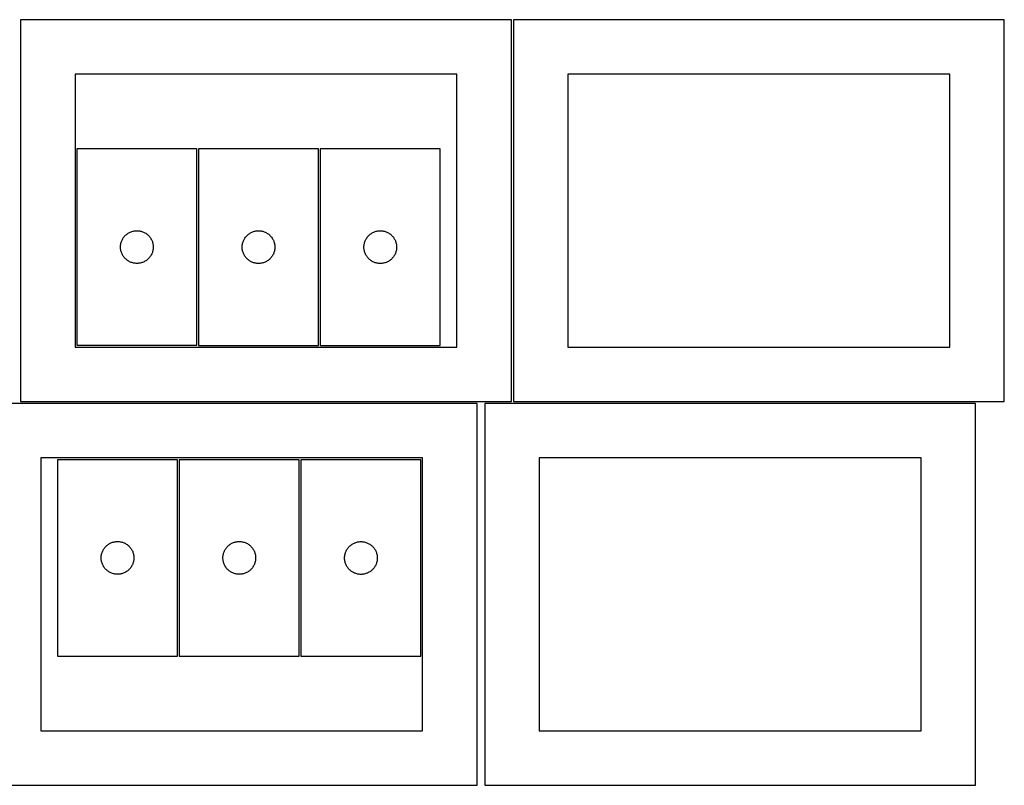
# Model space of a CAD drawing. Header units: millimetres. Extents: x 7 to 1493, y 7 to 2993.
# Tile 13 of 13: x 591 to 1493, y 2292 to 2993. Entities that reach past the tile are written whole.
import ezdxf

# ---------------------------------------------------------------- set-up
doc = ezdxf.new("R2010")
doc.units = ezdxf.units.MM
doc.layers.add('CUT', color=7, linetype='CONTINUOUS', true_color=0x000000)

msp = doc.modelspace()

# ---------------------------------------------------------------- linework, layer by layer
at = {"layer": 'CUT'}
for p, q in [((1041.682421, 2993.411634), (591.682421, 2993.411634)), ((591.682421, 2993.411634), (591.682421, 2643.411634)), ((1041.682421, 2643.411634), (1041.682421, 2993.411634)), ((1493.428993, 2993.455867), (1043.428993, 2993.455867)), ((1043.428993, 2993.455867), (1043.428993, 2643.455867)), ((1493.428993, 2643.455867), (1493.428993, 2993.455867)), ((991.682421, 2943.411634), (641.682421, 2943.411634)), ((641.682421, 2943.411634), (641.682421, 2693.411634)), ((991.682421, 2693.411634), (991.682421, 2943.411634)), ((1443.428993, 2943.455867), (1093.428993, 2943.455867)), ((1093.428993, 2943.455867), (1093.428993, 2693.455867)), ((1443.428993, 2693.455867), (1443.428993, 2943.455867)), ((753.254949, 2875.08606), (643.254949, 2875.08606)), ((643.254949, 2875.08606), (643.254949, 2695.08606)), ((753.254949, 2695.08606), (753.254949, 2875.08606)), ((864.775, 2874.982361), (754.775, 2874.982361)), ((754.775, 2874.982361), (754.775, 2694.982361)), ((864.775, 2694.982361), (864.775, 2874.982361)), ((866.377183, 2874.987592), (866.377183, 2694.987592)), ((976.377183, 2874.987592), (866.377183, 2874.987592)), ((976.377183, 2694.987592), (976.377183, 2874.987592)), ((690.204507, 2797.742693), (690.866728, 2798.140338)), ((690.866728, 2798.140338), (691.548543, 2798.503366)), ((691.548543, 2798.503366), (692.248141, 2798.830813)), ((692.248141, 2798.830813), (692.963668, 2799.121812)), ((692.963668, 2799.121812), (693.693227, 2799.37559)), ((693.693227, 2799.37559), (694.434883, 2799.591476)), ((694.434883, 2799.591476), (695.186668, 2799.768895)), ((695.186668, 2799.768895), (695.946591, 2799.907378)), ((695.946591, 2799.907378), (696.712635, 2800.006558)), ((696.712635, 2800.006558), (697.482768, 2800.066171)), ((697.482768, 2800.066171), (698.254949, 2800.08606)), ((698.254949, 2800.08606), (699.027131, 2800.066171)), ((699.027131, 2800.066171), (699.797264, 2800.006558)), ((699.797264, 2800.006558), (700.563308, 2799.907378)), ((700.563308, 2799.907378), (701.32323, 2799.768895)), ((701.32323, 2799.768895), (702.075016, 2799.591476)), ((702.075016, 2799.591476), (702.816672, 2799.37559)), ((702.816672, 2799.37559), (703.546231, 2799.121812)), ((703.546231, 2799.121812), (704.261758, 2798.830813)), ((704.261758, 2798.830813), (704.961356, 2798.503366)), ((704.961356, 2798.503366), (705.64317, 2798.140338)), ((705.64317, 2798.140338), (706.305392, 2797.742693)), ((802.386778, 2798.03664), (803.068593, 2798.399667)), ((803.068593, 2798.399667), (803.768191, 2798.727115)), ((803.768191, 2798.727115), (804.483718, 2799.018113)), ((804.483718, 2799.018113), (805.213277, 2799.271892)), ((805.213277, 2799.271892), (805.954933, 2799.487777)), ((805.954933, 2799.487777), (806.706719, 2799.665196)), ((806.706719, 2799.665196), (807.466641, 2799.803679)), ((807.466641, 2799.803679), (808.232685, 2799.902859)), ((808.232685, 2799.902859), (809.002818, 2799.962472)), ((809.002818, 2799.962472), (809.775, 2799.982361)), ((809.775, 2799.982361), (810.547181, 2799.962472)), ((810.547181, 2799.962472), (811.317314, 2799.902859)), ((811.317314, 2799.902859), (812.083358, 2799.803679)), ((812.083358, 2799.803679), (812.843281, 2799.665196)), ((812.843281, 2799.665196), (813.595066, 2799.487777)), ((813.595066, 2799.487777), (814.336722, 2799.271892)), ((814.336722, 2799.271892), (815.066281, 2799.018113)), ((815.066281, 2799.018113), (815.781808, 2798.727115)), ((815.781808, 2798.727115), (816.481406, 2798.399667)), ((816.481406, 2798.399667), (817.163221, 2798.03664)), ((913.988962, 2798.04187), (914.670776, 2798.404898)), ((914.670776, 2798.404898), (915.370374, 2798.732345)), ((915.370374, 2798.732345), (916.085901, 2799.023344)), ((916.085901, 2799.023344), (916.81546, 2799.277122)), ((916.81546, 2799.277122), (917.557116, 2799.493008)), ((917.557116, 2799.493008), (918.308902, 2799.670427)), ((918.308902, 2799.670427), (919.068824, 2799.80891)), ((919.068824, 2799.80891), (919.834868, 2799.90809)), ((919.834868, 2799.90809), (920.605001, 2799.967703)), ((920.605001, 2799.967703), (921.377183, 2799.987592)), ((921.377183, 2799.987592), (922.149364, 2799.967703)), ((922.149364, 2799.967703), (922.919498, 2799.90809)), ((922.919498, 2799.90809), (923.685541, 2799.80891)), ((923.685541, 2799.80891), (924.445464, 2799.670427)), ((924.445464, 2799.670427), (925.197249, 2799.493008)), ((925.197249, 2799.493008), (925.938905, 2799.277122)), ((925.938905, 2799.277122), (926.668464, 2799.023344)), ((926.668464, 2799.023344), (927.383991, 2798.732345)), ((927.383991, 2798.732345), (928.08359, 2798.404898)), ((928.08359, 2798.404898), (928.765404, 2798.04187)), ((683.655984, 2788.531376), (683.852701, 2789.278344)), ((683.852701, 2789.278344), (684.087611, 2790.014195)), ((684.087611, 2790.014195), (684.36009, 2790.736978)), ((684.36009, 2790.736978), (684.669416, 2791.444776)), ((684.669416, 2791.444776), (685.014767, 2792.135711)), ((685.014767, 2792.135711), (685.39523, 2792.807952)), ((685.39523, 2792.807952), (685.809794, 2793.459716)), ((685.809794, 2793.459716), (686.257361, 2794.089274)), ((686.257361, 2794.089274), (686.736743, 2794.694957)), ((686.736743, 2794.694957), (687.246669, 2795.27516)), ((687.246669, 2795.27516), (687.785787, 2795.828343)), ((687.785787, 2795.828343), (688.352668, 2796.353039)), ((688.352668, 2796.353039), (688.945807, 2796.847857)), ((688.945807, 2796.847857), (689.563633, 2797.311485)), ((689.563633, 2797.311485), (690.204507, 2797.742693)), ((706.305392, 2797.742693), (706.946266, 2797.311485)), ((706.946266, 2797.311485), (707.564092, 2796.847857)), ((707.564092, 2796.847857), (708.157231, 2796.353039)), ((708.157231, 2796.353039), (708.724112, 2795.828343)), ((708.724112, 2795.828343), (709.26323, 2795.27516)), ((709.26323, 2795.27516), (709.773156, 2794.694957)), ((709.773156, 2794.694957), (710.252538, 2794.089274)), ((710.252538, 2794.089274), (710.700105, 2793.459716)), ((710.700105, 2793.459716), (711.114669, 2792.807952)), ((711.114669, 2792.807952), (711.495131, 2792.135711)), ((711.495131, 2792.135711), (711.840483, 2791.444776)), ((711.840483, 2791.444776), (712.149809, 2790.736978)), ((712.149809, 2790.736978), (712.422288, 2790.014195)), ((712.422288, 2790.014195), (712.657198, 2789.278344)), ((712.657198, 2789.278344), (712.853915, 2788.531376)), ((795.176034, 2788.427677), (795.372751, 2789.174645)), ((795.372751, 2789.174645), (795.607661, 2789.910497)), ((795.607661, 2789.910497), (795.88014, 2790.633279)), ((795.88014, 2790.633279), (796.189466, 2791.341077)), ((796.189466, 2791.341077), (796.534818, 2792.032012)), ((796.534818, 2792.032012), (796.91528, 2792.704253)), ((796.91528, 2792.704253), (797.329844, 2793.356017)), ((797.329844, 2793.356017), (797.777411, 2793.985575)), ((797.777411, 2793.985575), (798.256793, 2794.591259)), ((798.256793, 2794.591259), (798.766719, 2795.171461)), ((798.766719, 2795.171461), (799.305837, 2795.724644)), ((799.305837, 2795.724644), (799.872718, 2796.24934)), ((799.872718, 2796.24934), (800.465857, 2796.744158)), ((800.465857, 2796.744158), (801.083683, 2797.207786)), ((801.083683, 2797.207786), (801.724557, 2797.638994)), ((801.724557, 2797.638994), (802.386778, 2798.03664)), ((817.163221, 2798.03664), (817.825442, 2797.638994)), ((817.825442, 2797.638994), (818.466316, 2797.207786)), ((818.466316, 2797.207786), (819.084142, 2796.744158)), ((819.084142, 2796.744158), (819.677281, 2796.24934)), ((819.677281, 2796.24934), (820.244162, 2795.724644)), ((820.244162, 2795.724644), (820.78328, 2795.171461)), ((820.78328, 2795.171461), (821.293206, 2794.591259)), ((821.293206, 2794.591259), (821.772588, 2793.985575)), ((821.772588, 2793.985575), (822.220155, 2793.356017)), ((822.220155, 2793.356017), (822.634719, 2792.704253)), ((822.634719, 2792.704253), (823.015181, 2792.032012)), ((823.015181, 2792.032012), (823.360533, 2791.341077)), ((823.360533, 2791.341077), (823.669859, 2790.633279)), ((823.669859, 2790.633279), (823.942338, 2789.910497)), ((823.942338, 2789.910497), (824.177248, 2789.174645)), ((824.177248, 2789.174645), (824.373965, 2788.427677)), ((906.778217, 2788.432908), (906.974935, 2789.179876)), ((906.974935, 2789.179876), (907.209844, 2789.915727)), ((907.209844, 2789.915727), (907.482323, 2790.63851)), ((907.482323, 2790.63851), (907.791649, 2791.346308)), ((907.791649, 2791.346308), (908.137001, 2792.037243)), ((908.137001, 2792.037243), (908.517463, 2792.709484)), ((908.517463, 2792.709484), (908.932027, 2793.361248)), ((908.932027, 2793.361248), (909.379594, 2793.990806)), ((909.379594, 2793.990806), (909.858976, 2794.596489)), ((909.858976, 2794.596489), (910.368902, 2795.176692)), ((910.368902, 2795.176692), (910.90802, 2795.729874)), ((910.90802, 2795.729874), (911.474901, 2796.254571)), ((911.474901, 2796.254571), (912.06804, 2796.749389)), ((912.06804, 2796.749389), (912.685866, 2797.213017)), ((912.685866, 2797.213017), (913.32674, 2797.644225)), ((913.32674, 2797.644225), (913.988962, 2798.04187)), ((928.765404, 2798.04187), (929.427626, 2797.644225)), ((929.427626, 2797.644225), (930.068499, 2797.213017)), ((930.068499, 2797.213017), (930.686325, 2796.749389)), ((930.686325, 2796.749389), (931.279464, 2796.254571)), ((931.279464, 2796.254571), (931.846345, 2795.729874)), ((931.846345, 2795.729874), (932.385463, 2795.176692)), ((932.385463, 2795.176692), (932.895389, 2794.596489)), ((932.895389, 2794.596489), (933.374771, 2793.990806)), ((933.374771, 2793.990806), (933.822338, 2793.361248)), ((933.822338, 2793.361248), (934.236902, 2792.709484)), ((934.236902, 2792.709484), (934.617365, 2792.037243)), ((934.617365, 2792.037243), (934.962717, 2791.346308)), ((934.962717, 2791.346308), (935.272042, 2790.63851)), ((935.272042, 2790.63851), (935.544521, 2789.915727)), ((935.544521, 2789.915727), (935.779431, 2789.179876)), ((935.779431, 2789.179876), (935.976148, 2788.432908)), ((683.259922, 2785.472278), (683.299687, 2786.243692)), ((683.259922, 2784.699841), (683.259922, 2785.472278)), ((683.299687, 2783.928428), (683.259922, 2784.699841)), ((683.299687, 2786.243692), (683.379109, 2787.012035)), ((683.379109, 2783.160084), (683.299687, 2783.928428)), ((683.379109, 2787.012035), (683.49798, 2787.775271)), ((683.49798, 2782.396848), (683.379109, 2783.160084)), ((683.49798, 2787.775271), (683.655984, 2788.531376)), ((683.655984, 2781.640744), (683.49798, 2782.396848)), ((683.852701, 2780.893775), (683.655984, 2781.640744)), ((684.087611, 2780.157924), (683.852701, 2780.893775)), ((684.36009, 2779.435141), (684.087611, 2780.157924)), ((712.422288, 2780.157924), (712.149809, 2779.435141)), ((712.657198, 2780.893775), (712.422288, 2780.157924)), ((712.853915, 2781.640744), (712.657198, 2780.893775)), ((712.853915, 2788.531376), (713.011919, 2787.775271)), ((713.011919, 2782.396848), (712.853915, 2781.640744)), ((713.011919, 2787.775271), (713.13079, 2787.012035)), ((713.13079, 2783.160084), (713.011919, 2782.396848)), ((713.13079, 2787.012035), (713.210212, 2786.243692)), ((713.210212, 2783.928428), (713.13079, 2783.160084)), ((713.210212, 2786.243692), (713.249976, 2785.472278)), ((713.249976, 2784.699841), (713.210212, 2783.928428)), ((713.249976, 2785.472278), (713.249976, 2784.699841)), ((794.779972, 2785.36858), (794.819737, 2786.139993)), ((794.779972, 2784.596142), (794.779972, 2785.36858)), ((794.819737, 2783.824729), (794.779972, 2784.596142)), ((794.819737, 2786.139993), (794.899159, 2786.908336)), ((794.899159, 2783.056386), (794.819737, 2783.824729)), ((794.899159, 2786.908336), (795.01803, 2787.671572)), ((795.01803, 2782.29315), (794.899159, 2783.056386)), ((795.01803, 2787.671572), (795.176034, 2788.427677)), ((795.176034, 2781.537045), (795.01803, 2782.29315)), ((795.372751, 2780.790076), (795.176034, 2781.537045)), ((795.607661, 2780.054225), (795.372751, 2780.790076)), ((795.88014, 2779.331443), (795.607661, 2780.054225)), ((823.942338, 2780.054225), (823.669859, 2779.331443)), ((824.177248, 2780.790076), (823.942338, 2780.054225)), ((824.373965, 2781.537045), (824.177248, 2780.790076)), ((824.373965, 2788.427677), (824.531969, 2787.671572)), ((824.531969, 2782.29315), (824.373965, 2781.537045)), ((824.531969, 2787.671572), (824.65084, 2786.908336)), ((824.65084, 2783.056386), (824.531969, 2782.29315)), ((824.65084, 2786.908336), (824.730262, 2786.139993)), ((824.730262, 2783.824729), (824.65084, 2783.056386)), ((824.730262, 2786.139993), (824.770027, 2785.36858)), ((824.770027, 2784.596142), (824.730262, 2783.824729)), ((824.770027, 2785.36858), (824.770027, 2784.596142)), ((906.382156, 2785.37381), (906.42192, 2786.145224)), ((906.382156, 2784.601373), (906.382156, 2785.37381)), ((906.42192, 2783.82996), (906.382156, 2784.601373)), ((906.42192, 2786.145224), (906.501343, 2786.913567)), ((906.501343, 2783.061616), (906.42192, 2783.82996)), ((906.501343, 2786.913567), (906.620213, 2787.676803)), ((906.620213, 2782.29838), (906.501343, 2783.061616)), ((906.620213, 2787.676803), (906.778217, 2788.432908)), ((906.778217, 2781.542276), (906.620213, 2782.29838)), ((906.974935, 2780.795307), (906.778217, 2781.542276)), ((907.209844, 2780.059456), (906.974935, 2780.795307)), ((907.482323, 2779.336673), (907.209844, 2780.059456)), ((935.544521, 2780.059456), (935.272042, 2779.336673)), ((935.779431, 2780.795307), (935.544521, 2780.059456)), ((935.976148, 2781.542276), (935.779431, 2780.795307)), ((935.976148, 2788.432908), (936.134152, 2787.676803)), ((936.134152, 2782.29838), (935.976148, 2781.542276)), ((936.134152, 2787.676803), (936.253023, 2786.913567)), ((936.253023, 2783.061616), (936.134152, 2782.29838)), ((936.253023, 2786.913567), (936.332446, 2786.145224)), ((936.332446, 2783.82996), (936.253023, 2783.061616)), ((936.332446, 2786.145224), (936.37221, 2785.37381)), ((936.37221, 2784.601373), (936.332446, 2783.82996)), ((936.37221, 2785.37381), (936.37221, 2784.601373)), ((684.669416, 2778.727344), (684.36009, 2779.435141)), ((685.014767, 2778.036409), (684.669416, 2778.727344)), ((685.39523, 2777.364168), (685.014767, 2778.036409)), ((685.809794, 2776.712404), (685.39523, 2777.364168)), ((686.257361, 2776.082845), (685.809794, 2776.712404)), ((686.736743, 2775.477162), (686.257361, 2776.082845)), ((687.246669, 2774.89696), (686.736743, 2775.477162)), ((687.785787, 2774.343777), (687.246669, 2774.89696)), ((688.352668, 2773.819081), (687.785787, 2774.343777)), ((688.945807, 2773.324263), (688.352668, 2773.819081)), ((689.563633, 2772.860635), (688.945807, 2773.324263)), ((690.204507, 2772.429426), (689.563633, 2772.860635)), ((690.866728, 2772.031781), (690.204507, 2772.429426)), ((691.548543, 2771.668753), (690.866728, 2772.031781)), ((692.248141, 2771.341306), (691.548543, 2771.668753)), ((692.963668, 2771.050307), (692.248141, 2771.341306)), ((693.693227, 2770.796529), (692.963668, 2771.050307)), ((703.546231, 2771.050307), (702.816672, 2770.796529)), ((704.261758, 2771.341306), (703.546231, 2771.050307)), ((704.961356, 2771.668753), (704.261758, 2771.341306)), ((705.64317, 2772.031781), (704.961356, 2771.668753)), ((706.305392, 2772.429426), (705.64317, 2772.031781)), ((706.946266, 2772.860635), (706.305392, 2772.429426)), ((707.564092, 2773.324263), (706.946266, 2772.860635)), ((708.157231, 2773.819081), (707.564092, 2773.324263)), ((708.724112, 2774.343777), (708.157231, 2773.819081)), ((709.26323, 2774.89696), (708.724112, 2774.343777)), ((709.773156, 2775.477162), (709.26323, 2774.89696)), ((710.252538, 2776.082845), (709.773156, 2775.477162)), ((710.700105, 2776.712404), (710.252538, 2776.082845)), ((711.114669, 2777.364168), (710.700105, 2776.712404)), ((711.495131, 2778.036409), (711.114669, 2777.364168)), ((711.840483, 2778.727344), (711.495131, 2778.036409)), ((712.149809, 2779.435141), (711.840483, 2778.727344)), ((796.189466, 2778.623645), (795.88014, 2779.331443)), ((796.534818, 2777.93271), (796.189466, 2778.623645)), ((796.91528, 2777.260469), (796.534818, 2777.93271)), ((797.329844, 2776.608705), (796.91528, 2777.260469)), ((797.777411, 2775.979147), (797.329844, 2776.608705)), ((798.256793, 2775.373463), (797.777411, 2775.979147)), ((798.766719, 2774.793261), (798.256793, 2775.373463)), ((799.305837, 2774.240078), (798.766719, 2774.793261)), ((799.872718, 2773.715382), (799.305837, 2774.240078)), ((800.465857, 2773.220564), (799.872718, 2773.715382)), ((801.083683, 2772.756936), (800.465857, 2773.220564)), ((801.724557, 2772.325728), (801.083683, 2772.756936)), ((802.386778, 2771.928082), (801.724557, 2772.325728)), ((803.068593, 2771.565055), (802.386778, 2771.928082)), ((803.768191, 2771.237607), (803.068593, 2771.565055)), ((804.483718, 2770.946609), (803.768191, 2771.237607)), ((815.781808, 2771.237607), (815.066281, 2770.946609)), ((816.481406, 2771.565055), (815.781808, 2771.237607)), ((817.163221, 2771.928082), (816.481406, 2771.565055)), ((817.825442, 2772.325728), (817.163221, 2771.928082)), ((818.466316, 2772.756936), (817.825442, 2772.325728)), ((819.084142, 2773.220564), (818.466316, 2772.756936)), ((819.677281, 2773.715382), (819.084142, 2773.220564)), ((820.244162, 2774.240078), (819.677281, 2773.715382)), ((820.78328, 2774.793261), (820.244162, 2774.240078)), ((821.293206, 2775.373463), (820.78328, 2774.793261)), ((821.772588, 2775.979147), (821.293206, 2775.373463)), ((822.220155, 2776.608705), (821.772588, 2775.979147)), ((822.634719, 2777.260469), (822.220155, 2776.608705)), ((823.015181, 2777.93271), (822.634719, 2777.260469)), ((823.360533, 2778.623645), (823.015181, 2777.93271)), ((823.669859, 2779.331443), (823.360533, 2778.623645)), ((907.791649, 2778.628876), (907.482323, 2779.336673)), ((908.137001, 2777.937941), (907.791649, 2778.628876)), ((908.517463, 2777.2657), (908.137001, 2777.937941)), ((908.932027, 2776.613936), (908.517463, 2777.2657)), ((909.379594, 2775.984377), (908.932027, 2776.613936)), ((909.858976, 2775.378694), (909.379594, 2775.984377)), ((910.368902, 2774.798492), (909.858976, 2775.378694)), ((910.90802, 2774.245309), (910.368902, 2774.798492)), ((911.474901, 2773.720613), (910.90802, 2774.245309)), ((912.06804, 2773.225795), (911.474901, 2773.720613)), ((912.685866, 2772.762167), (912.06804, 2773.225795)), ((913.32674, 2772.330958), (912.685866, 2772.762167)), ((913.988962, 2771.933313), (913.32674, 2772.330958)), ((914.670776, 2771.570285), (913.988962, 2771.933313)), ((915.370374, 2771.242838), (914.670776, 2771.570285)), ((916.085901, 2770.951839), (915.370374, 2771.242838)), ((927.383991, 2771.242838), (926.668464, 2770.951839)), ((928.08359, 2771.570285), (927.383991, 2771.242838)), ((928.765404, 2771.933313), (928.08359, 2771.570285)), ((929.427626, 2772.330958), (928.765404, 2771.933313)), ((930.068499, 2772.762167), (929.427626, 2772.330958)), ((930.686325, 2773.225795), (930.068499, 2772.762167)), ((931.279464, 2773.720613), (930.686325, 2773.225795)), ((931.846345, 2774.245309), (931.279464, 2773.720613)), ((932.385463, 2774.798492), (931.846345, 2774.245309)), ((932.895389, 2775.378694), (932.385463, 2774.798492)), ((933.374771, 2775.984377), (932.895389, 2775.378694)), ((933.822338, 2776.613936), (933.374771, 2775.984377)), ((934.236902, 2777.2657), (933.822338, 2776.613936)), ((934.617365, 2777.937941), (934.236902, 2777.2657)), ((934.962717, 2778.628876), (934.617365, 2777.937941)), ((935.272042, 2779.336673), (934.962717, 2778.628876)), ((694.434883, 2770.580644), (693.693227, 2770.796529)), ((695.186668, 2770.403224), (694.434883, 2770.580644)), ((695.946591, 2770.264741), (695.186668, 2770.403224)), ((696.712635, 2770.165562), (695.946591, 2770.264741)), ((697.482768, 2770.105948), (696.712635, 2770.165562)), ((698.254949, 2770.08606), (697.482768, 2770.105948)), ((699.027131, 2770.105948), (698.254949, 2770.08606)), ((699.797264, 2770.165562), (699.027131, 2770.105948)), ((700.563308, 2770.264741), (699.797264, 2770.165562)), ((701.32323, 2770.403224), (700.563308, 2770.264741)), ((702.075016, 2770.580644), (701.32323, 2770.403224)), ((702.816672, 2770.796529), (702.075016, 2770.580644)), ((805.213277, 2770.69283), (804.483718, 2770.946609)), ((805.954933, 2770.476945), (805.213277, 2770.69283)), ((806.706719, 2770.299526), (805.954933, 2770.476945)), ((807.466641, 2770.161043), (806.706719, 2770.299526)), ((808.232685, 2770.061863), (807.466641, 2770.161043)), ((809.002818, 2770.00225), (808.232685, 2770.061863)), ((809.775, 2769.982361), (809.002818, 2770.00225)), ((810.547181, 2770.00225), (809.775, 2769.982361)), ((811.317314, 2770.061863), (810.547181, 2770.00225)), ((812.083358, 2770.161043), (811.317314, 2770.061863)), ((812.843281, 2770.299526), (812.083358, 2770.161043)), ((813.595066, 2770.476945), (812.843281, 2770.299526)), ((814.336722, 2770.69283), (813.595066, 2770.476945)), ((815.066281, 2770.946609), (814.336722, 2770.69283)), ((916.81546, 2770.698061), (916.085901, 2770.951839)), ((917.557116, 2770.482176), (916.81546, 2770.698061)), ((918.308902, 2770.304756), (917.557116, 2770.482176)), ((919.068824, 2770.166273), (918.308902, 2770.304756)), ((919.834868, 2770.067094), (919.068824, 2770.166273)), ((920.605001, 2770.00748), (919.834868, 2770.067094)), ((921.377183, 2769.987592), (920.605001, 2770.00748)), ((922.149364, 2770.00748), (921.377183, 2769.987592)), ((922.919498, 2770.067094), (922.149364, 2770.00748)), ((923.685541, 2770.166273), (922.919498, 2770.067094)), ((924.445464, 2770.304756), (923.685541, 2770.166273)), ((925.197249, 2770.482176), (924.445464, 2770.304756)), ((925.938905, 2770.698061), (925.197249, 2770.482176)), ((926.668464, 2770.951839), (925.938905, 2770.698061)), ((641.682421, 2693.411634), (991.682421, 2693.411634)), ((643.254949, 2695.08606), (753.254949, 2695.08606)), ((754.775, 2694.982361), (864.775, 2694.982361)), ((866.377183, 2694.987592), (976.377183, 2694.987592)), ((1093.428993, 2693.455867), (1443.428993, 2693.455867)), ((1010.211006, 2641.745661), (560.211006, 2641.745661)), ((591.682421, 2643.411634), (1041.682421, 2643.411634)), ((1010.211006, 2291.745661), (1010.211006, 2641.745661)), ((1467.084724, 2641.792781), (1017.084724, 2641.792781)), ((1017.084724, 2641.792781), (1017.084724, 2291.792781)), ((1043.428993, 2643.455867), (1493.428993, 2643.455867)), ((1467.084724, 2291.792781), (1467.084724, 2641.792781)), ((960.211006, 2591.745661), (610.211006, 2591.745661)), ((610.211006, 2591.745661), (610.211006, 2341.745661)), ((960.211006, 2341.745661), (960.211006, 2591.745661)), ((1417.084724, 2591.792781), (1067.084724, 2591.792781)), ((1067.084724, 2591.792781), (1067.084724, 2341.792781)), ((1417.084724, 2341.792781), (1417.084724, 2591.792781)), ((735.516244, 2590.169704), (625.516244, 2590.169704)), ((625.516244, 2590.169704), (625.516244, 2410.169704)), ((735.516244, 2410.169704), (735.516244, 2590.169704)), ((737.118427, 2590.174935), (737.118427, 2410.174935)), ((847.118427, 2590.174935), (737.118427, 2590.174935)), ((847.118427, 2410.174935), (847.118427, 2590.174935)), ((848.638477, 2590.071236), (848.638477, 2410.071236)), ((958.638477, 2590.071236), (848.638477, 2590.071236)), ((958.638477, 2410.071236), (958.638477, 2590.071236)), ((668.518655, 2509.172918), (668.998037, 2509.778602)), ((668.998037, 2509.778602), (669.507963, 2510.358804)), ((669.507963, 2510.358804), (670.047081, 2510.911987)), ((670.047081, 2510.911987), (670.613962, 2511.436683)), ((670.613962, 2511.436683), (671.207101, 2511.931501)), ((671.207101, 2511.931501), (671.824927, 2512.395129)), ((671.824927, 2512.395129), (672.465801, 2512.826337)), ((672.465801, 2512.826337), (673.128023, 2513.223983)), ((673.128023, 2513.223983), (673.809837, 2513.58701)), ((673.809837, 2513.58701), (674.509435, 2513.914457)), ((674.509435, 2513.914457), (675.224962, 2514.205456)), ((675.224962, 2514.205456), (675.954521, 2514.459235)), ((675.954521, 2514.459235), (676.696177, 2514.67512)), ((676.696177, 2514.67512), (677.447963, 2514.852539)), ((677.447963, 2514.852539), (678.207885, 2514.991022)), ((678.207885, 2514.991022), (678.973929, 2515.090202)), ((678.973929, 2515.090202), (679.744062, 2515.149815)), ((679.744062, 2515.149815), (680.516244, 2515.169704)), ((680.516244, 2515.169704), (681.288425, 2515.149815)), ((681.288425, 2515.149815), (682.058559, 2515.090202)), ((682.058559, 2515.090202), (682.824602, 2514.991022)), ((682.824602, 2514.991022), (683.584525, 2514.852539)), ((683.584525, 2514.852539), (684.33631, 2514.67512)), ((684.33631, 2514.67512), (685.077966, 2514.459235)), ((685.077966, 2514.459235), (685.807525, 2514.205456)), ((685.807525, 2514.205456), (686.523052, 2513.914457)), ((686.523052, 2513.914457), (687.222651, 2513.58701)), ((687.222651, 2513.58701), (687.904465, 2513.223983)), ((687.904465, 2513.223983), (688.566687, 2512.826337)), ((688.566687, 2512.826337), (689.20756, 2512.395129)), ((689.20756, 2512.395129), (689.825386, 2511.931501)), ((689.825386, 2511.931501), (690.418525, 2511.436683)), ((690.418525, 2511.436683), (690.985406, 2510.911987)), ((690.985406, 2510.911987), (691.524524, 2510.358804)), ((691.524524, 2510.358804), (692.03445, 2509.778602)), ((692.03445, 2509.778602), (692.513832, 2509.172918)), ((780.120838, 2509.178149), (780.60022, 2509.783832)), ((780.60022, 2509.783832), (781.110146, 2510.364035)), ((781.110146, 2510.364035), (781.649264, 2510.917217)), ((781.649264, 2510.917217), (782.216145, 2511.441914)), ((782.216145, 2511.441914), (782.809285, 2511.936732)), ((782.809285, 2511.936732), (783.42711, 2512.40036)), ((783.42711, 2512.40036), (784.067984, 2512.831568)), ((784.067984, 2512.831568), (784.730206, 2513.229213)), ((784.730206, 2513.229213), (785.41202, 2513.592241)), ((785.41202, 2513.592241), (786.111618, 2513.919688)), ((786.111618, 2513.919688), (786.827145, 2514.210687)), ((786.827145, 2514.210687), (787.556704, 2514.464465)), ((787.556704, 2514.464465), (788.29836, 2514.68035)), ((788.29836, 2514.68035), (789.050146, 2514.85777)), ((789.050146, 2514.85777), (789.810068, 2514.996253)), ((789.810068, 2514.996253), (790.576112, 2515.095433)), ((790.576112, 2515.095433), (791.346245, 2515.155046)), ((791.346245, 2515.155046), (792.118427, 2515.174935)), ((792.118427, 2515.174935), (792.890608, 2515.155046)), ((792.890608, 2515.155046), (793.660742, 2515.095433)), ((793.660742, 2515.095433), (794.426785, 2514.996253)), ((794.426785, 2514.996253), (795.186708, 2514.85777)), ((795.186708, 2514.85777), (795.938494, 2514.68035)), ((795.938494, 2514.68035), (796.680149, 2514.464465)), ((796.680149, 2514.464465), (797.409708, 2514.210687)), ((797.409708, 2514.210687), (798.125235, 2513.919688)), ((798.125235, 2513.919688), (798.824834, 2513.592241)), ((798.824834, 2513.592241), (799.506648, 2513.229213)), ((799.506648, 2513.229213), (800.16887, 2512.831568)), ((800.16887, 2512.831568), (800.809743, 2512.40036)), ((800.809743, 2512.40036), (801.427569, 2511.936732)), ((801.427569, 2511.936732), (802.020709, 2511.441914)), ((802.020709, 2511.441914), (802.587589, 2510.917217)), ((802.587589, 2510.917217), (803.126707, 2510.364035)), ((803.126707, 2510.364035), (803.636633, 2509.783832)), ((803.636633, 2509.783832), (804.116015, 2509.178149)), ((891.640888, 2509.07445), (892.12027, 2509.680134)), ((892.12027, 2509.680134), (892.630196, 2510.260336)), ((892.630196, 2510.260336), (893.169314, 2510.813519)), ((893.169314, 2510.813519), (893.736195, 2511.338215)), ((893.736195, 2511.338215), (894.329335, 2511.833033)), ((894.329335, 2511.833033), (894.94716, 2512.296661)), ((894.94716, 2512.296661), (895.588034, 2512.727869)), ((895.588034, 2512.727869), (896.250256, 2513.125514)), ((896.250256, 2513.125514), (896.93207, 2513.488542)), ((896.93207, 2513.488542), (897.631668, 2513.815989)), ((897.631668, 2513.815989), (898.347195, 2514.106988)), ((898.347195, 2514.106988), (899.076754, 2514.360767)), ((899.076754, 2514.360767), (899.81841, 2514.576652)), ((899.81841, 2514.576652), (900.570196, 2514.754071)), ((900.570196, 2514.754071), (901.330118, 2514.892554)), ((901.330118, 2514.892554), (902.096162, 2514.991734)), ((902.096162, 2514.991734), (902.866295, 2515.051347)), ((902.866295, 2515.051347), (903.638477, 2515.071236)), ((903.638477, 2515.071236), (904.410658, 2515.051347)), ((904.410658, 2515.051347), (905.180792, 2514.991734)), ((905.180792, 2514.991734), (905.946835, 2514.892554)), ((905.946835, 2514.892554), (906.706758, 2514.754071)), ((906.706758, 2514.754071), (907.458544, 2514.576652)), ((907.458544, 2514.576652), (908.200199, 2514.360767)), ((908.200199, 2514.360767), (908.929758, 2514.106988)), ((908.929758, 2514.106988), (909.645285, 2513.815989)), ((909.645285, 2513.815989), (910.344884, 2513.488542)), ((910.344884, 2513.488542), (911.026698, 2513.125514)), ((911.026698, 2513.125514), (911.68892, 2512.727869)), ((911.68892, 2512.727869), (912.329793, 2512.296661)), ((912.329793, 2512.296661), (912.947619, 2511.833033)), ((912.947619, 2511.833033), (913.540759, 2511.338215)), ((913.540759, 2511.338215), (914.107639, 2510.813519)), ((914.107639, 2510.813519), (914.646757, 2510.260336)), ((914.646757, 2510.260336), (915.156683, 2509.680134)), ((915.156683, 2509.680134), (915.636065, 2509.07445)), ((665.521217, 2500.555923), (665.560981, 2501.327336)), ((665.521217, 2499.783485), (665.521217, 2500.555923)), ((665.560981, 2501.327336), (665.640404, 2502.095679)), ((665.640404, 2502.095679), (665.759274, 2502.858915)), ((665.759274, 2502.858915), (665.917278, 2503.61502)), ((665.917278, 2503.61502), (666.113996, 2504.361988)), ((666.113996, 2504.361988), (666.348905, 2505.09784)), ((666.348905, 2505.09784), (666.621384, 2505.820622)), ((666.621384, 2505.820622), (666.93071, 2506.52842)), ((666.93071, 2506.52842), (667.276062, 2507.219355)), ((667.276062, 2507.219355), (667.656524, 2507.891596)), ((667.656524, 2507.891596), (668.071088, 2508.54336)), ((668.071088, 2508.54336), (668.518655, 2509.172918)), ((692.513832, 2509.172918), (692.961399, 2508.54336)), ((692.961399, 2508.54336), (693.375963, 2507.891596)), ((693.375963, 2507.891596), (693.756426, 2507.219355)), ((693.756426, 2507.219355), (694.101778, 2506.52842)), ((694.101778, 2506.52842), (694.411103, 2505.820622)), ((694.411103, 2505.820622), (694.683582, 2505.09784)), ((694.683582, 2505.09784), (694.918492, 2504.361988)), ((694.918492, 2504.361988), (695.115209, 2503.61502)), ((695.115209, 2503.61502), (695.273213, 2502.858915)), ((695.273213, 2502.858915), (695.392084, 2502.095679)), ((695.392084, 2502.095679), (695.471507, 2501.327336)), ((695.471507, 2501.327336), (695.511271, 2500.555923)), ((695.511271, 2500.555923), (695.511271, 2499.783485)), ((777.1234, 2500.561153), (777.163164, 2501.332567)), ((777.1234, 2499.788716), (777.1234, 2500.561153)), ((777.163164, 2501.332567), (777.242587, 2502.10091)), ((777.242587, 2502.10091), (777.361457, 2502.864146)), ((777.361457, 2502.864146), (777.519461, 2503.620251)), ((777.519461, 2503.620251), (777.716179, 2504.367219)), ((777.716179, 2504.367219), (777.951088, 2505.10307)), ((777.951088, 2505.10307), (778.223567, 2505.825853)), ((778.223567, 2505.825853), (778.532893, 2506.53365)), ((778.532893, 2506.53365), (778.878245, 2507.224586)), ((778.878245, 2507.224586), (779.258707, 2507.896827)), ((779.258707, 2507.896827), (779.673272, 2508.54859)), ((779.673272, 2508.54859), (780.120838, 2509.178149)), ((804.116015, 2509.178149), (804.563582, 2508.54859)), ((804.563582, 2508.54859), (804.978146, 2507.896827)), ((804.978146, 2507.896827), (805.358609, 2507.224586)), ((805.358609, 2507.224586), (805.703961, 2506.53365)), ((805.703961, 2506.53365), (806.013286, 2505.825853)), ((806.013286, 2505.825853), (806.285765, 2505.10307)), ((806.285765, 2505.10307), (806.520675, 2504.367219)), ((806.520675, 2504.367219), (806.717392, 2503.620251)), ((806.717392, 2503.620251), (806.875396, 2502.864146)), ((806.875396, 2502.864146), (806.994267, 2502.10091)), ((806.994267, 2502.10091), (807.07369, 2501.332567)), ((807.07369, 2501.332567), (807.113454, 2500.561153)), ((807.113454, 2500.561153), (807.113454, 2499.788716)), ((888.64345, 2500.457455), (888.683214, 2501.228868)), ((888.64345, 2499.685017), (888.64345, 2500.457455)), ((888.683214, 2501.228868), (888.762637, 2501.997211)), ((888.762637, 2501.997211), (888.881508, 2502.760447)), ((888.881508, 2502.760447), (889.039511, 2503.516552)), ((889.039511, 2503.516552), (889.236229, 2504.26352)), ((889.236229, 2504.26352), (889.471138, 2504.999372)), ((889.471138, 2504.999372), (889.743617, 2505.722154)), ((889.743617, 2505.722154), (890.052943, 2506.429952)), ((890.052943, 2506.429952), (890.398295, 2507.120887)), ((890.398295, 2507.120887), (890.778757, 2507.793128)), ((890.778757, 2507.793128), (891.193322, 2508.444892)), ((891.193322, 2508.444892), (891.640888, 2509.07445)), ((915.636065, 2509.07445), (916.083632, 2508.444892)), ((916.083632, 2508.444892), (916.498196, 2507.793128)), ((916.498196, 2507.793128), (916.878659, 2507.120887)), ((916.878659, 2507.120887), (917.224011, 2506.429952)), ((917.224011, 2506.429952), (917.533336, 2505.722154)), ((917.533336, 2505.722154), (917.805815, 2504.999372)), ((917.805815, 2504.999372), (918.040725, 2504.26352)), ((918.040725, 2504.26352), (918.237442, 2503.516552)), ((918.237442, 2503.516552), (918.395446, 2502.760447)), ((918.395446, 2502.760447), (918.514317, 2501.997211)), ((918.514317, 2501.997211), (918.59374, 2501.228868)), ((918.59374, 2501.228868), (918.633504, 2500.457455)), ((918.633504, 2500.457455), (918.633504, 2499.685017)), ((665.560981, 2499.012072), (665.521217, 2499.783485)), ((665.640404, 2498.243729), (665.560981, 2499.012072)), ((665.759274, 2497.480493), (665.640404, 2498.243729)), ((665.917278, 2496.724388), (665.759274, 2497.480493)), ((666.113996, 2495.977419), (665.917278, 2496.724388)), ((666.348905, 2495.241568), (666.113996, 2495.977419)), ((666.621384, 2494.518785), (666.348905, 2495.241568)), ((666.93071, 2493.810988), (666.621384, 2494.518785)), ((667.276062, 2493.120053), (666.93071, 2493.810988)), ((667.656524, 2492.447812), (667.276062, 2493.120053)), ((668.071088, 2491.796048), (667.656524, 2492.447812)), ((668.518655, 2491.16649), (668.071088, 2491.796048)), ((692.961399, 2491.796048), (692.513832, 2491.16649)), ((693.375963, 2492.447812), (692.961399, 2491.796048)), ((693.756426, 2493.120053), (693.375963, 2492.447812)), ((694.101778, 2493.810988), (693.756426, 2493.120053)), ((694.411103, 2494.518785), (694.101778, 2493.810988)), ((694.683582, 2495.241568), (694.411103, 2494.518785)), ((694.918492, 2495.977419), (694.683582, 2495.241568)), ((695.115209, 2496.724388), (694.918492, 2495.977419)), ((695.273213, 2497.480493), (695.115209, 2496.724388)), ((695.392084, 2498.243729), (695.273213, 2497.480493)), ((695.471507, 2499.012072), (695.392084, 2498.243729)), ((695.511271, 2499.783485), (695.471507, 2499.012072)), ((777.163164, 2499.017303), (777.1234, 2499.788716)), ((777.242587, 2498.248959), (777.163164, 2499.017303)), ((777.361457, 2497.485723), (777.242587, 2498.248959)), ((777.519461, 2496.729618), (777.361457, 2497.485723)), ((777.716179, 2495.98265), (777.519461, 2496.729618)), ((777.951088, 2495.246799), (777.716179, 2495.98265)), ((778.223567, 2494.524016), (777.951088, 2495.246799)), ((778.532893, 2493.816219), (778.223567, 2494.524016)), ((778.878245, 2493.125283), (778.532893, 2493.816219)), ((779.258707, 2492.453043), (778.878245, 2493.125283)), ((779.673272, 2491.801279), (779.258707, 2492.453043)), ((780.120838, 2491.17172), (779.673272, 2491.801279)), ((804.563582, 2491.801279), (804.116015, 2491.17172)), ((804.978146, 2492.453043), (804.563582, 2491.801279)), ((805.358609, 2493.125283), (804.978146, 2492.453043)), ((805.703961, 2493.816219), (805.358609, 2493.125283)), ((806.013286, 2494.524016), (805.703961, 2493.816219)), ((806.285765, 2495.246799), (806.013286, 2494.524016)), ((806.520675, 2495.98265), (806.285765, 2495.246799)), ((806.717392, 2496.729618), (806.520675, 2495.98265)), ((806.875396, 2497.485723), (806.717392, 2496.729618)), ((806.994267, 2498.248959), (806.875396, 2497.485723)), ((807.07369, 2499.017303), (806.994267, 2498.248959)), ((807.113454, 2499.788716), (807.07369, 2499.017303)), ((888.683214, 2498.913604), (888.64345, 2499.685017)), ((888.762637, 2498.145261), (888.683214, 2498.913604)), ((888.881508, 2497.382024), (888.762637, 2498.145261)), ((889.039511, 2496.62592), (888.881508, 2497.382024)), ((889.236229, 2495.878951), (889.039511, 2496.62592)), ((889.471138, 2495.1431), (889.236229, 2495.878951)), ((889.743617, 2494.420317), (889.471138, 2495.1431)), ((890.052943, 2493.71252), (889.743617, 2494.420317)), ((890.398295, 2493.021585), (890.052943, 2493.71252)), ((890.778757, 2492.349344), (890.398295, 2493.021585)), ((891.193322, 2491.69758), (890.778757, 2492.349344)), ((891.640888, 2491.068022), (891.193322, 2491.69758)), ((916.083632, 2491.69758), (915.636065, 2491.068022)), ((916.498196, 2492.349344), (916.083632, 2491.69758)), ((916.878659, 2493.021585), (916.498196, 2492.349344)), ((917.224011, 2493.71252), (916.878659, 2493.021585)), ((917.533336, 2494.420317), (917.224011, 2493.71252)), ((917.805815, 2495.1431), (917.533336, 2494.420317)), ((918.040725, 2495.878951), (917.805815, 2495.1431)), ((918.237442, 2496.62592), (918.040725, 2495.878951)), ((918.395446, 2497.382024), (918.237442, 2496.62592)), ((918.514317, 2498.145261), (918.395446, 2497.382024)), ((918.59374, 2498.913604), (918.514317, 2498.145261)), ((918.633504, 2499.685017), (918.59374, 2498.913604)), ((668.998037, 2490.560806), (668.518655, 2491.16649)), ((669.507963, 2489.980604), (668.998037, 2490.560806)), ((670.047081, 2489.427421), (669.507963, 2489.980604)), ((670.613962, 2488.902725), (670.047081, 2489.427421)), ((671.207101, 2488.407907), (670.613962, 2488.902725)), ((671.824927, 2487.944279), (671.207101, 2488.407907)), ((672.465801, 2487.51307), (671.824927, 2487.944279)), ((673.128023, 2487.115425), (672.465801, 2487.51307)), ((673.809837, 2486.752398), (673.128023, 2487.115425)), ((674.509435, 2486.42495), (673.809837, 2486.752398)), ((675.224962, 2486.133952), (674.509435, 2486.42495)), ((675.954521, 2485.880173), (675.224962, 2486.133952)), ((676.696177, 2485.664288), (675.954521, 2485.880173)), ((677.447963, 2485.486869), (676.696177, 2485.664288)), ((678.207885, 2485.348385), (677.447963, 2485.486869)), ((678.973929, 2485.249206), (678.207885, 2485.348385)), ((679.744062, 2485.189593), (678.973929, 2485.249206)), ((680.516244, 2485.169704), (679.744062, 2485.189593)), ((681.288425, 2485.189593), (680.516244, 2485.169704)), ((682.058559, 2485.249206), (681.288425, 2485.189593)), ((682.824602, 2485.348385), (682.058559, 2485.249206)), ((683.584525, 2485.486869), (682.824602, 2485.348385)), ((684.33631, 2485.664288), (683.584525, 2485.486869)), ((685.077966, 2485.880173), (684.33631, 2485.664288)), ((685.807525, 2486.133952), (685.077966, 2485.880173)), ((686.523052, 2486.42495), (685.807525, 2486.133952)), ((687.222651, 2486.752398), (686.523052, 2486.42495)), ((687.904465, 2487.115425), (687.222651, 2486.752398)), ((688.566687, 2487.51307), (687.904465, 2487.115425)), ((689.20756, 2487.944279), (688.566687, 2487.51307)), ((689.825386, 2488.407907), (689.20756, 2487.944279)), ((690.418525, 2488.902725), (689.825386, 2488.407907)), ((690.985406, 2489.427421), (690.418525, 2488.902725)), ((691.524524, 2489.980604), (690.985406, 2489.427421)), ((692.03445, 2490.560806), (691.524524, 2489.980604)), ((692.513832, 2491.16649), (692.03445, 2490.560806)), ((780.60022, 2490.566037), (780.120838, 2491.17172)), ((781.110146, 2489.985835), (780.60022, 2490.566037)), ((781.649264, 2489.432652), (781.110146, 2489.985835)), ((782.216145, 2488.907956), (781.649264, 2489.432652)), ((782.809285, 2488.413137), (782.216145, 2488.907956)), ((783.42711, 2487.94951), (782.809285, 2488.413137)), ((784.067984, 2487.518301), (783.42711, 2487.94951)), ((784.730206, 2487.120656), (784.067984, 2487.518301)), ((785.41202, 2486.757628), (784.730206, 2487.120656)), ((786.111618, 2486.430181), (785.41202, 2486.757628)), ((786.827145, 2486.139182), (786.111618, 2486.430181)), ((787.556704, 2485.885404), (786.827145, 2486.139182)), ((788.29836, 2485.669519), (787.556704, 2485.885404)), ((789.050146, 2485.492099), (788.29836, 2485.669519)), ((789.810068, 2485.353616), (789.050146, 2485.492099)), ((790.576112, 2485.254436), (789.810068, 2485.353616)), ((791.346245, 2485.194823), (790.576112, 2485.254436)), ((792.118427, 2485.174935), (791.346245, 2485.194823)), ((792.890608, 2485.194823), (792.118427, 2485.174935)), ((793.660742, 2485.254436), (792.890608, 2485.194823)), ((794.426785, 2485.353616), (793.660742, 2485.254436)), ((795.186708, 2485.492099), (794.426785, 2485.353616)), ((795.938494, 2485.669519), (795.186708, 2485.492099)), ((796.680149, 2485.885404), (795.938494, 2485.669519)), ((797.409708, 2486.139182), (796.680149, 2485.885404)), ((798.125235, 2486.430181), (797.409708, 2486.139182)), ((798.824834, 2486.757628), (798.125235, 2486.430181)), ((799.506648, 2487.120656), (798.824834, 2486.757628)), ((800.16887, 2487.518301), (799.506648, 2487.120656)), ((800.809743, 2487.94951), (800.16887, 2487.518301)), ((801.427569, 2488.413137), (800.809743, 2487.94951)), ((802.020709, 2488.907956), (801.427569, 2488.413137)), ((802.587589, 2489.432652), (802.020709, 2488.907956)), ((803.126707, 2489.985835), (802.587589, 2489.432652)), ((803.636633, 2490.566037), (803.126707, 2489.985835)), ((804.116015, 2491.17172), (803.636633, 2490.566037)), ((892.12027, 2490.462338), (891.640888, 2491.068022)), ((892.630196, 2489.882136), (892.12027, 2490.462338)), ((893.169314, 2489.328953), (892.630196, 2489.882136)), ((893.736195, 2488.804257), (893.169314, 2489.328953)), ((894.329335, 2488.309439), (893.736195, 2488.804257)), ((894.94716, 2487.845811), (894.329335, 2488.309439)), ((895.588034, 2487.414602), (894.94716, 2487.845811)), ((896.250256, 2487.016957), (895.588034, 2487.414602)), ((896.93207, 2486.65393), (896.250256, 2487.016957)), ((897.631668, 2486.326482), (896.93207, 2486.65393)), ((898.347195, 2486.035484), (897.631668, 2486.326482)), ((899.076754, 2485.781705), (898.347195, 2486.035484)), ((899.81841, 2485.56582), (899.076754, 2485.781705)), ((900.570196, 2485.388401), (899.81841, 2485.56582)), ((901.330118, 2485.249917), (900.570196, 2485.388401)), ((902.096162, 2485.150738), (901.330118, 2485.249917)), ((902.866295, 2485.091125), (902.096162, 2485.150738)), ((903.638477, 2485.071236), (902.866295, 2485.091125)), ((904.410658, 2485.091125), (903.638477, 2485.071236)), ((905.180792, 2485.150738), (904.410658, 2485.091125)), ((905.946835, 2485.249917), (905.180792, 2485.150738)), ((906.706758, 2485.388401), (905.946835, 2485.249917)), ((907.458544, 2485.56582), (906.706758, 2485.388401)), ((908.200199, 2485.781705), (907.458544, 2485.56582)), ((908.929758, 2486.035484), (908.200199, 2485.781705)), ((909.645285, 2486.326482), (908.929758, 2486.035484)), ((910.344884, 2486.65393), (909.645285, 2486.326482)), ((911.026698, 2487.016957), (910.344884, 2486.65393)), ((911.68892, 2487.414602), (911.026698, 2487.016957)), ((912.329793, 2487.845811), (911.68892, 2487.414602)), ((912.947619, 2488.309439), (912.329793, 2487.845811)), ((913.540759, 2488.804257), (912.947619, 2488.309439)), ((914.107639, 2489.328953), (913.540759, 2488.804257)), ((914.646757, 2489.882136), (914.107639, 2489.328953)), ((915.156683, 2490.462338), (914.646757, 2489.882136)), ((915.636065, 2491.068022), (915.156683, 2490.462338)), ((625.516244, 2410.169704), (735.516244, 2410.169704)), ((737.118427, 2410.174935), (847.118427, 2410.174935)), ((848.638477, 2410.071236), (958.638477, 2410.071236)), ((610.211006, 2341.745661), (960.211006, 2341.745661)), ((1067.084724, 2341.792781), (1417.084724, 2341.792781)), ((560.211006, 2291.745661), (1010.211006, 2291.745661)), ((1017.084724, 2291.792781), (1467.084724, 2291.792781))]:
    msp.add_line(p, q, dxfattribs=at)

doc.saveas('drawing.dxf')
